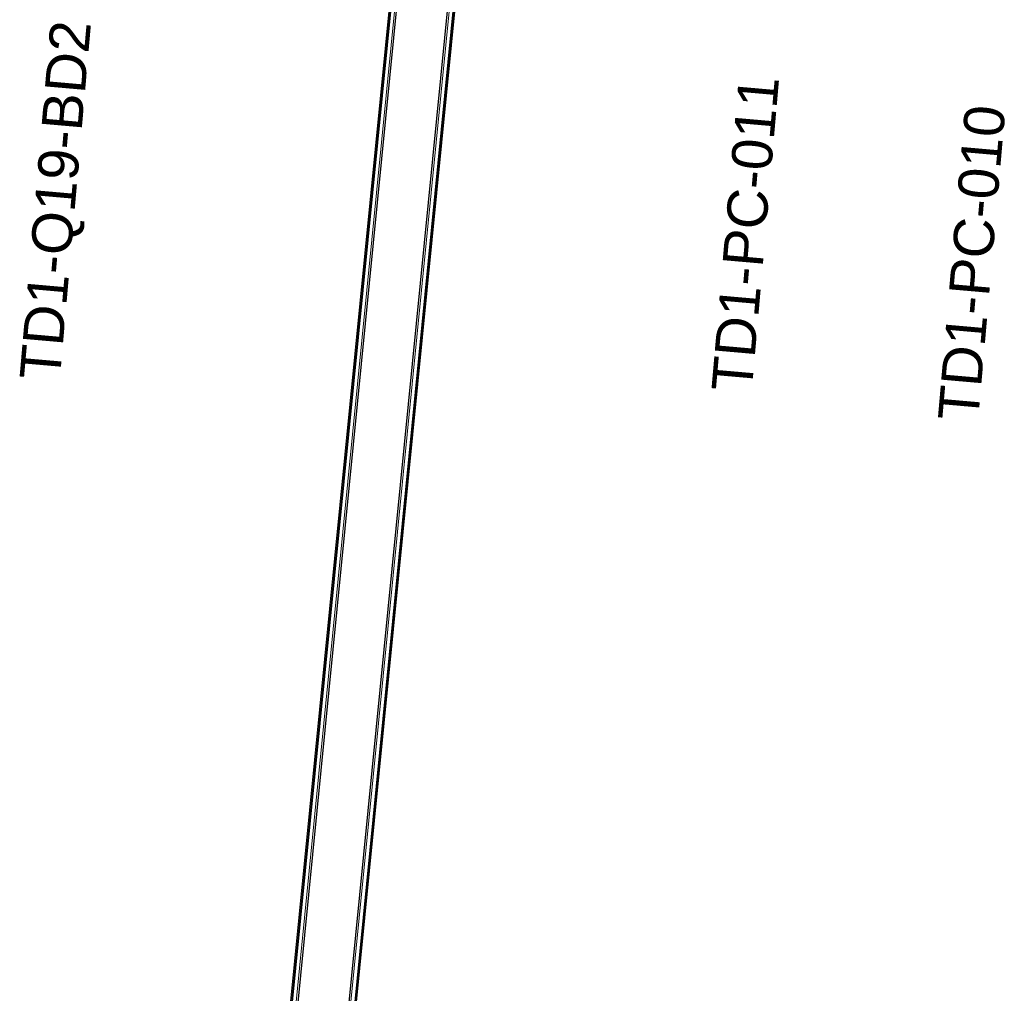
# Model space of a CAD drawing. Header units: millimetres. Extents: x -2845 to 74565, y -36590 to 13748.
# Tile 13 of 49: x 43886 to 45717, y -26931 to -25120. Entities that reach past the tile are written whole.
import ezdxf

# ---------------------------------------------------------------- set-up
doc = ezdxf.new("R2010")
doc.units = ezdxf.units.MM
for name, color, linetype, lineweight in [('A-FLOR-HRAL', 7, 'Continuous', 18), ('A-WALL', 7, 'Continuous', 25), ('CABLE', 7, 'Continuous', 30)]:
    doc.layers.add(name, color=color, linetype=linetype, lineweight=lineweight)
doc.styles.add('Arial_3', font='arial.ttf', dxfattribs={"height": 75})

# ---------------------------------------------------------------- blocks, each defined once
blk = doc.blocks.new('Garde-corps - Garde-corps-510088-2021_015_1111_DCE_1_50_N0 FINI_CFO_DIS')
at = {"layer": 'A-FLOR-HRAL'}
for p, q in [((-8927.3, -29652.7), (-8378.9, -24123.7)), ((-8925.5, -29651.2), (-8377.2, -24123.8)), ((-8937, -29660.7), (-8389.9, -24145.2)), ((-8929.2, -29654.3), (-8382.7, -24145.2))]:
    blk.add_line(p, q, dxfattribs=at)
blk = doc.blocks.new('Garde-corps - Garde-corps-510192-2021_015_1111_DCE_1_50_N0 FINI_CFO_DIS')
at = {"layer": 'A-FLOR-HRAL'}
for p, q in [((-8498.7, -24111.8), (-9046.9, -29639.2)), ((-8497, -24112), (-9045.4, -29641)), ((-8497.4, -24133.9), (-9043.9, -29642.9)), ((-8490.4, -24135.2), (-9037.5, -29650.7))]:
    blk.add_line(p, q, dxfattribs=at)
blk = doc.blocks.new('B02_ARC_rvt-1-2021_015_1111_DCE_1_50_N0 FINI_CFO_DIS')
at = {"layer": 'A-WALL'}
for p, q in [((-8487.4, -24135.5), (-9034.8, -29654)), ((-8940.3, -29663.3), (-8392.9, -24144.9))]:
    blk.add_line(p, q, dxfattribs=at)
at = {"layer": 'A-FLOR-HRAL', "lineweight": 18}
for name in ['Garde-corps - Garde-corps-510192-2021_015_1111_DCE_1_50_N0 FINI_CFO_DIS', 'Garde-corps - Garde-corps-510088-2021_015_1111_DCE_1_50_N0 FINI_CFO_DIS']:
    blk.add_blockref(name, (0, 0), dxfattribs=at)
blk = doc.blocks.new('B02_ELE_rvt-1-2021_015_1111_DCE_1_50_N0 FINI_CFO_DIS')
at = {"layer": 'CABLE', "lineweight": 9, "char_height": 75, "attachment_point": 1, "rotation": 85, "style": 'Arial_3'}
for s, insert, width in [('TD1-Q19-BD2', (-9284, -25785.7), 821.73), ('TD1-PC-011', (-7997.1, -25807.4), 721.519), ('TD1-PC-010', (-7576, -25861.6), 721.519)]:
    blk.add_mtext(s, dxfattribs=dict(at, insert=insert, width=width))

msp = doc.modelspace()

# ---------------------------------------------------------------- block references
at = {"lineweight": 5}
msp.add_blockref('B02_ARC_rvt-1-2021_015_1111_DCE_1_50_N0 FINI_CFO_DIS', (53169.3, 0), dxfattribs=at)

# ---------------------------------------------------------------- next in the draw order: block references
msp.add_blockref('B02_ELE_rvt-1-2021_015_1111_DCE_1_50_N0 FINI_CFO_DIS', (53169.3, 0), dxfattribs=at)

doc.saveas('drawing.dxf')
